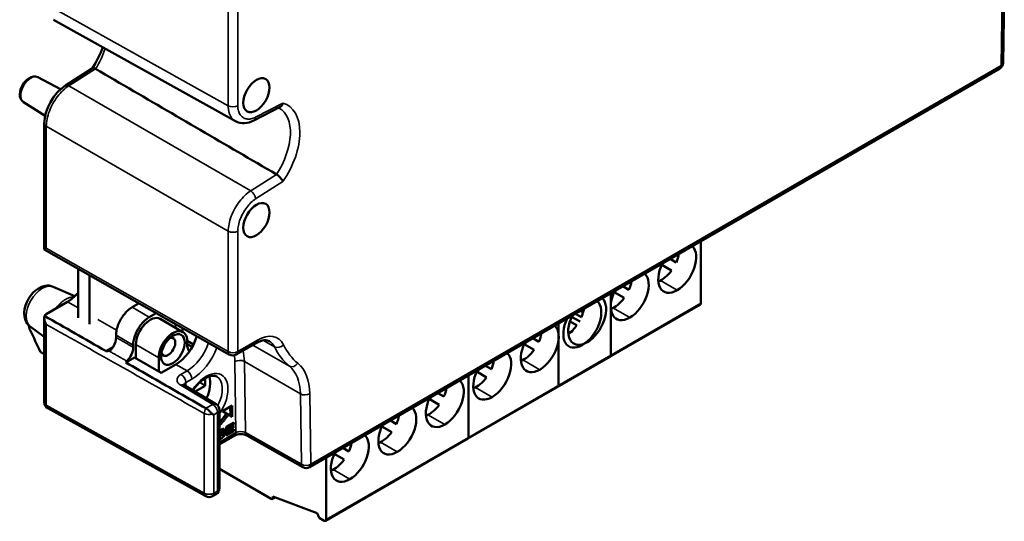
# Model space of a CAD drawing. Header units: millimetres. Extents: x 0 to 420, y 0 to 297.
# Tile 2 of 15: x 57 to 130, y 70 to 107. Entities that reach past the tile are written whole.
import ezdxf

# ---------------------------------------------------------------- set-up
doc = ezdxf.new("R2010")
doc.units = ezdxf.units.MM
doc.layers.add('Visibile (ISO)', color=7, linetype='Continuous', lineweight=50)
doc.layers.add('Visibile sottile (ISO)', color=7, linetype='Continuous', lineweight=35)

msp = doc.modelspace()

# ---------------------------------------------------------------- linework, layer by layer
at = {"layer": 'Visibile (ISO)'}
for p, q in [((130.095, 109.268), (130.015, 103.93)), ((72.817, 99.581), (59.265, 107.141)), ((62.179, 103.534), (60.152, 102.241)), ((129.765, 103.504), (78.339, 73.814)), ((58.1, 102.854), (59.796, 101.969)), ((59.975, 101.875), (59.977, 101.875)), ((57.032, 101.003), (58.643, 99.979)), ((76.152, 100.647), (74.203, 99.639)), ((76.034, 100.586), (76.08, 100.562)), ((58.815, 99.869), (58.816, 99.869)), ((58.581, 90.031), (58.581, 99.415)), ((72.82, 99.579), (72.817, 99.581)), ((107.498, 90.649), (107.498, 86.037)), ((58.581, 90.031), (72.386, 82.199)), ((104.571, 88.895), (105.313, 88.467)), ((105.663, 89.073), (105.216, 89.331)), ((61.093, 88.606), (61.093, 84.952)), ((61.941, 88.125), (61.941, 84.463)), ((101.68, 87.29), (102.127, 87.032)), ((59.241, 87.259), (60.855, 86.545)), ((100.79, 86.776), (100.79, 82.163)), ((101.036, 86.854), (101.777, 86.426)), ((58.727, 85.22), (60.315, 86.136)), ((65.64, 86.026), (65.13, 85.732)), ((96.85, 79.821), (107.457, 85.945)), ((66.924, 85.298), (66.403, 84.997)), ((98.145, 85.249), (98.592, 84.991)), ((98.778, 85.302), (98.507, 85.458)), ((58.581, 78.65), (58.581, 84.951)), ((67.217, 84.863), (68.914, 83.884)), ((96.892, 84.525), (96.892, 79.913)), ((98.242, 84.384), (97.731, 84.679)), ((97.862, 85.022), (98.494, 84.657)), ((57.532, 84.301), (58.581, 83.535)), ((63.928, 83.487), (63.928, 83.65)), ((68.871, 83.908), (68.871, 84.193)), ((65.201, 82.752), (65.201, 82.915)), ((65.406, 81.938), (65.406, 82.952)), ((69.7, 82.963), (69.224, 83.238)), ((69.225, 82.987), (69.225, 83.197)), ((69.225, 82.987), (69.598, 82.771)), ((74.354, 83.05), (72.883, 82.201)), ((94.327, 82.981), (95.069, 82.552)), ((94.972, 83.417), (95.419, 83.159)), ((69.45, 82.87), (69.439, 82.863)), ((65.306, 81.996), (64.655, 81.62)), ((65.306, 81.996), (67.295, 80.847)), ((67.103, 80.958), (67.103, 81.972)), ((68.386, 81.477), (67.295, 80.847)), ((90.142, 75.948), (100.748, 82.072)), ((91.533, 80.511), (90.791, 80.939)), ((91.436, 81.375), (91.883, 81.117)), ((70.178, 80.151), (70.568, 79.886)), ((70.568, 80.442), (70.568, 79.886)), ((90.183, 80.652), (90.183, 76.04)), ((90.183, 80.652), (90.183, 76.04)), ((71.384, 78.519), (69.01, 79.939)), ((70.568, 79.886), (69.82, 79.454)), ((88.348, 79.076), (87.901, 79.334)), ((87.256, 78.898), (87.998, 78.47)), ((70.606, 71.654), (58.837, 78.214)), ((70.623, 78.207), (70.624, 78.206)), ((71.203, 77.726), (71.111, 77.779)), ((71.627, 72.251), (71.627, 78.09)), ((72.573, 78.423), (71.856, 77.995)), ((71.856, 77.995), (72.147, 77.823)), ((72.152, 77.818), (72.294, 77.736)), ((72.434, 78.34), (72.444, 77.648)), ((72.586, 77.565), (72.573, 78.423)), ((72.694, 77.152), (72.132, 76.828)), ((72.294, 77.736), (72.586, 77.565)), ((72.563, 77.076), (72.694, 77.001)), ((72.694, 77.001), (72.694, 77.152)), ((84.365, 77.293), (84.812, 77.035)), ((71.627, 76.515), (71.706, 76.469)), ((71.653, 76.554), (71.771, 76.486)), ((71.654, 76.344), (72.008, 76.568)), ((71.664, 76.298), (71.806, 76.217)), ((71.669, 76.296), (71.811, 76.214)), ((71.674, 76.293), (71.674, 76.293)), ((71.867, 76.65), (71.686, 76.535)), ((71.728, 76.481), (71.802, 76.438)), ((71.867, 76.65), (72.008, 76.568)), ((71.976, 76.429), (72.006, 76.411)), ((72.132, 76.828), (72.132, 76.174)), ((72.132, 76.174), (72.702, 76.503)), ((72.328, 76.451), (72.132, 76.338)), ((72.198, 76.865), (72.198, 76.782)), ((72.198, 76.782), (72.339, 76.7)), ((72.315, 76.714), (72.198, 76.646)), ((72.198, 76.646), (72.339, 76.564)), ((72.198, 76.646), (72.198, 76.526)), ((72.198, 76.526), (72.339, 76.445)), ((72.208, 76.871), (72.339, 76.796)), ((72.339, 76.796), (72.694, 77.001)), ((72.669, 76.891), (72.339, 76.7)), ((72.339, 76.7), (72.339, 76.796)), ((72.339, 76.564), (72.669, 76.755)), ((72.702, 76.655), (72.339, 76.445)), ((72.339, 76.445), (72.339, 76.564)), ((72.552, 76.823), (72.669, 76.755)), ((72.571, 76.579), (72.702, 76.503)), ((72.669, 76.755), (72.669, 76.891)), ((72.702, 76.503), (72.702, 76.655)), ((83.72, 76.857), (84.462, 76.429)), ((71.627, 76.237), (71.701, 76.194)), ((72.754, 76.174), (71.627, 75.523)), ((71.629, 76.115), (71.627, 76.114)), ((71.627, 76.071), (71.657, 76.054)), ((71.654, 76.056), (71.654, 76.056)), ((71.795, 76.116), (71.897, 76.057)), ((77.843, 73.812), (73.671, 76.179)), ((79.535, 69.824), (90.142, 75.948)), ((80.927, 74.387), (80.185, 74.816)), ((80.83, 75.252), (81.277, 74.994)), ((79.577, 74.528), (79.577, 69.916)), ((75.475, 71.464), (71.627, 73.686)), ((71.377, 71.818), (71.1, 71.658)), ((75.774, 71.569), (75.575, 71.454)), ((78.907, 70.397), (75.617, 71.627)), ((75.617, 71.546), (75.617, 71.627)), ((79.046, 70.039), (78.907, 70.397)), ((79.046, 70.039), (79.441, 69.831))]:
    msp.add_line(p, q, dxfattribs=at)
at = {"layer": 'Visibile (ISO)', "flags": 128}
for points in [[(62.937, 105.093), (62.787, 104.692), (62.607, 104.294), (62.4, 103.904), (62.168, 103.527)], [(62.396, 103.485), (62.384, 103.492), (62.372, 103.498), (62.36, 103.504), (62.349, 103.51), (62.337, 103.515), (62.326, 103.52), (62.315, 103.525), (62.305, 103.529), (62.294, 103.533), (62.284, 103.536), (62.275, 103.538), (62.265, 103.541), (62.256, 103.543), (62.247, 103.544), (62.239, 103.545), (62.231, 103.546), (62.223, 103.546), (62.215, 103.545), (62.208, 103.545), (62.202, 103.543), (62.195, 103.542), (62.19, 103.54), (62.184, 103.537), (62.179, 103.534)], [(62.396, 103.485), (62.751, 103.278), (63.106, 103.071), (63.46, 102.864), (63.815, 102.657), (64.17, 102.45), (64.525, 102.243), (64.879, 102.036), (65.234, 101.829), (65.589, 101.622), (65.944, 101.415), (66.298, 101.208), (66.653, 101.001), (67.008, 100.795), (67.362, 100.588), (67.717, 100.381), (68.072, 100.174), (68.427, 99.967), (68.781, 99.76), (69.136, 99.553), (69.491, 99.346), (69.846, 99.139), (70.2, 98.932), (70.555, 98.725), (70.91, 98.518), (71.264, 98.311), (71.619, 98.104), (71.974, 97.897), (72.329, 97.69), (72.683, 97.483), (73.038, 97.276), (73.393, 97.07), (73.748, 96.863), (74.102, 96.656), (74.457, 96.449), (74.812, 96.242), (75.166, 96.035), (75.521, 95.828), (75.876, 95.621)], [(57.032, 101.003), (56.903, 101.118), (56.816, 101.264), (56.769, 101.425), (56.756, 101.594), (56.772, 101.767), (56.812, 101.941), (56.876, 102.113), (56.959, 102.279), (57.061, 102.434), (57.178, 102.575), (57.309, 102.697), (57.451, 102.797), (57.604, 102.87), (57.766, 102.91), (57.936, 102.908), (58.1, 102.854)], [(58.581, 99.415), (58.612, 99.807), (58.701, 100.209), (58.845, 100.612), (59.036, 101.003), (59.269, 101.374), (59.537, 101.71), (59.834, 102.003), (60.152, 102.241)], [(76.356, 100.928), (76.352, 100.912), (76.347, 100.897), (76.341, 100.881), (76.336, 100.866), (76.33, 100.852), (76.323, 100.837), (76.317, 100.823), (76.309, 100.809), (76.302, 100.796), (76.294, 100.783), (76.286, 100.77), (76.277, 100.758), (76.268, 100.746), (76.259, 100.735), (76.25, 100.724), (76.24, 100.713), (76.23, 100.703), (76.219, 100.694), (76.209, 100.685), (76.198, 100.676), (76.187, 100.668), (76.175, 100.66), (76.164, 100.653), (76.152, 100.647)], [(74.203, 99.639), (74.029, 99.56), (73.852, 99.498), (73.674, 99.457), (73.496, 99.438), (73.319, 99.441), (73.144, 99.467), (72.977, 99.517), (72.82, 99.59)], [(76.356, 95.092), (76.347, 95.114), (76.337, 95.136), (76.325, 95.159), (76.312, 95.182), (76.298, 95.206), (76.283, 95.23), (76.266, 95.254), (76.248, 95.279), (76.229, 95.304), (76.209, 95.328), (76.188, 95.353), (76.167, 95.378), (76.144, 95.402), (76.121, 95.426), (76.097, 95.449), (76.073, 95.472), (76.049, 95.494), (76.024, 95.515), (75.999, 95.536), (75.974, 95.555), (75.949, 95.573), (75.924, 95.591), (75.9, 95.606), (75.876, 95.621)], [(57.532, 84.301), (57.414, 84.403), (57.314, 84.52), (57.235, 84.646), (57.175, 84.778), (57.105, 85.047), (57.089, 85.318), (57.117, 85.585), (57.18, 85.848), (57.276, 86.104), (57.4, 86.35), (57.55, 86.58), (57.724, 86.791), (57.92, 86.977), (58.139, 87.135), (58.381, 87.256), (58.649, 87.33), (58.793, 87.344), (58.942, 87.339), (59.093, 87.311), (59.241, 87.259)], [(58.73, 84.455), (58.716, 84.48), (58.702, 84.505), (58.689, 84.531), (58.677, 84.557), (58.665, 84.583), (58.654, 84.609), (58.644, 84.636), (58.634, 84.662), (58.625, 84.689), (58.617, 84.716), (58.609, 84.743), (58.603, 84.77), (58.597, 84.798), (58.592, 84.825), (58.588, 84.852), (58.584, 84.88), (58.582, 84.907), (58.581, 84.934), (58.581, 84.961), (58.582, 84.988), (58.584, 85.014), (58.587, 85.04), (58.592, 85.066), (58.598, 85.09)], [(63.928, 83.65), (63.931, 83.745), (63.939, 83.842), (63.953, 83.941), (63.971, 84.04), (63.995, 84.141), (64.024, 84.241), (64.057, 84.342), (64.094, 84.442), (64.136, 84.541), (64.181, 84.64), (64.23, 84.737), (64.283, 84.833), (64.34, 84.926), (64.399, 85.018), (64.462, 85.106), (64.527, 85.192), (64.595, 85.275), (64.666, 85.353), (64.739, 85.428), (64.814, 85.499), (64.89, 85.565), (64.969, 85.626), (65.049, 85.682), (65.13, 85.732)], [(57.436, 84.381), (57.437, 84.365), (57.438, 84.35), (57.439, 84.334), (57.44, 84.318), (57.442, 84.303), (57.443, 84.288), (57.446, 84.272), (57.448, 84.257), (57.45, 84.242), (57.453, 84.228), (57.456, 84.213), (57.46, 84.198), (57.463, 84.183), (57.467, 84.169), (57.471, 84.155), (57.475, 84.14), (57.48, 84.126), (57.485, 84.112), (57.49, 84.098), (57.495, 84.085), (57.5, 84.071), (57.506, 84.058), (57.512, 84.045), (57.518, 84.032)], [(66.403, 84.997), (66.322, 84.947), (66.242, 84.891), (66.163, 84.83), (66.086, 84.764), (66.012, 84.694), (65.939, 84.619), (65.868, 84.54), (65.8, 84.457), (65.735, 84.372), (65.672, 84.283), (65.613, 84.191), (65.556, 84.098), (65.503, 84.002), (65.454, 83.905), (65.408, 83.806), (65.367, 83.707), (65.329, 83.607), (65.296, 83.506), (65.268, 83.406), (65.244, 83.306), (65.225, 83.206), (65.212, 83.108), (65.204, 83.01), (65.201, 82.915)], [(74.354, 83.05), (74.522, 83.137), (74.682, 83.202), (74.83, 83.245), (74.965, 83.267), (75.084, 83.271), (75.187, 83.26), (75.354, 83.198)], [(63.163, 82.474), (63.17, 82.47), (63.177, 82.467), (63.185, 82.464), (63.193, 82.462), (63.201, 82.46), (63.209, 82.458), (63.217, 82.457), (63.226, 82.457), (63.234, 82.457), (63.243, 82.457), (63.252, 82.458), (63.261, 82.459), (63.27, 82.461), (63.279, 82.462), (63.288, 82.465), (63.297, 82.467), (63.306, 82.47), (63.315, 82.473), (63.324, 82.476), (63.333, 82.479), (63.342, 82.483), (63.351, 82.487), (63.359, 82.491), (63.368, 82.495)], [(63.726, 82.798), (63.716, 82.781), (63.705, 82.765), (63.693, 82.748), (63.681, 82.732), (63.669, 82.717), (63.656, 82.702), (63.643, 82.687), (63.629, 82.673), (63.614, 82.659), (63.6, 82.645), (63.585, 82.632), (63.57, 82.62), (63.554, 82.607), (63.538, 82.595), (63.522, 82.584), (63.506, 82.573), (63.489, 82.562), (63.473, 82.551), (63.456, 82.541), (63.438, 82.531), (63.421, 82.521), (63.404, 82.512), (63.386, 82.503), (63.368, 82.495)], [(64.655, 81.62), (64.903, 81.478), (65.152, 81.335), (65.4, 81.193), (65.649, 81.051), (65.898, 80.909), (66.146, 80.766), (66.395, 80.624), (66.643, 80.482), (66.892, 80.34), (67.141, 80.198), (67.389, 80.055), (67.638, 79.913), (67.887, 79.771), (68.136, 79.629), (68.384, 79.487), (68.633, 79.344), (68.882, 79.202), (69.13, 79.06), (69.379, 78.918), (69.628, 78.776), (69.877, 78.634), (70.125, 78.491), (70.374, 78.349), (70.623, 78.207)], [(69.01, 79.939), (68.967, 79.969), (68.955, 79.981)], [(69.664, 79.548), (69.892, 79.852), (70.14, 80.116), (70.399, 80.331), (70.656, 80.49), (70.897, 80.588), (71.109, 80.627), (71.285, 80.615), (71.427, 80.561)], [(70.624, 78.206), (70.645, 78.194), (70.667, 78.18), (70.689, 78.165), (70.711, 78.149), (70.733, 78.132), (70.755, 78.115), (70.777, 78.096), (70.799, 78.077), (70.821, 78.058), (70.843, 78.038), (70.864, 78.017), (70.885, 77.996), (70.906, 77.976), (70.926, 77.955), (70.946, 77.934), (70.966, 77.914), (70.985, 77.894), (71.004, 77.874), (71.022, 77.855), (71.04, 77.837), (71.058, 77.82), (71.075, 77.805), (71.093, 77.791), (71.111, 77.779)], [(72.147, 77.823), (72.127, 77.793), (72.108, 77.763), (72.088, 77.733), (72.067, 77.704), (72.047, 77.675), (72.027, 77.646), (72.006, 77.617), (71.985, 77.588), (71.964, 77.56), (71.943, 77.532), (71.921, 77.504), (71.899, 77.477), (71.878, 77.449), (71.856, 77.422), (71.834, 77.395), (71.811, 77.369), (71.789, 77.343), (71.766, 77.316), (71.743, 77.291), (71.72, 77.265), (71.697, 77.24), (71.674, 77.215), (71.651, 77.19), (71.627, 77.165)], [(72.152, 77.818), (72.132, 77.788), (72.112, 77.758), (72.092, 77.729), (72.072, 77.699), (72.051, 77.67), (72.03, 77.641), (72.009, 77.612), (71.988, 77.583), (71.967, 77.555), (71.945, 77.527), (71.923, 77.499), (71.901, 77.471), (71.879, 77.443), (71.857, 77.416), (71.835, 77.388), (71.812, 77.361), (71.79, 77.334), (71.767, 77.308), (71.744, 77.282), (71.721, 77.255), (71.698, 77.23), (71.674, 77.204), (71.651, 77.179), (71.627, 77.154)], [(71.627, 76.929), (71.657, 76.958), (71.687, 76.988), (71.717, 77.018), (71.747, 77.049), (71.776, 77.08), (71.806, 77.111), (71.835, 77.143), (71.863, 77.175), (71.892, 77.208), (71.921, 77.24), (71.949, 77.274), (71.977, 77.307), (72.005, 77.341), (72.032, 77.375), (72.059, 77.41), (72.086, 77.445), (72.113, 77.48), (72.14, 77.515), (72.166, 77.551), (72.192, 77.588), (72.218, 77.624), (72.244, 77.661), (72.269, 77.698), (72.294, 77.736)], [(71.732, 76.604), (71.727, 76.601), (71.722, 76.599), (71.717, 76.596), (71.712, 76.593), (71.708, 76.59), (71.703, 76.587), (71.698, 76.584), (71.694, 76.581), (71.689, 76.578), (71.685, 76.575), (71.68, 76.573), (71.676, 76.57), (71.672, 76.567), (71.667, 76.564), (71.663, 76.561), (71.659, 76.558), (71.655, 76.555), (71.651, 76.553), (71.647, 76.55), (71.643, 76.547), (71.639, 76.544), (71.635, 76.541), (71.631, 76.538), (71.627, 76.535)], [(71.664, 76.298), (71.663, 76.299), (71.662, 76.299), (71.66, 76.299), (71.659, 76.3), (71.657, 76.3), (71.656, 76.3), (71.654, 76.3), (71.653, 76.3), (71.651, 76.3), (71.65, 76.3), (71.648, 76.3), (71.647, 76.299), (71.645, 76.299), (71.643, 76.299), (71.642, 76.299), (71.64, 76.299), (71.639, 76.298), (71.637, 76.298), (71.635, 76.298), (71.634, 76.297), (71.632, 76.297), (71.631, 76.297), (71.629, 76.297), (71.627, 76.296)], [(71.725, 76.378), (71.72, 76.376), (71.716, 76.375), (71.712, 76.373), (71.707, 76.372), (71.703, 76.37), (71.7, 76.369), (71.696, 76.368), (71.692, 76.367), (71.689, 76.366), (71.686, 76.365), (71.682, 76.364), (71.679, 76.363), (71.676, 76.362), (71.674, 76.362), (71.671, 76.361), (71.669, 76.361), (71.666, 76.361), (71.664, 76.36), (71.662, 76.36), (71.66, 76.36), (71.658, 76.36), (71.656, 76.36), (71.655, 76.361), (71.654, 76.361)], [(71.669, 76.296), (71.669, 76.296), (71.669, 76.296), (71.669, 76.296), (71.669, 76.296), (71.668, 76.297), (71.668, 76.297), (71.668, 76.297), (71.668, 76.297), (71.668, 76.297), (71.667, 76.297), (71.667, 76.297), (71.667, 76.297), (71.667, 76.297), (71.666, 76.297), (71.666, 76.298), (71.666, 76.298), (71.666, 76.298), (71.666, 76.298), (71.665, 76.298), (71.665, 76.298), (71.665, 76.298), (71.665, 76.298), (71.665, 76.298), (71.664, 76.298)], [(72.006, 76.411), (72.002, 76.415), (71.997, 76.419), (71.991, 76.423), (71.985, 76.426), (71.978, 76.428), (71.972, 76.43), (71.964, 76.432), (71.956, 76.433), (71.948, 76.434), (71.939, 76.434), (71.93, 76.434), (71.921, 76.433), (71.91, 76.432), (71.899, 76.43), (71.886, 76.428), (71.873, 76.425), (71.858, 76.421), (71.842, 76.417), (71.825, 76.412), (71.807, 76.406), (71.788, 76.4), (71.768, 76.393), (71.747, 76.386), (71.725, 76.378)], [(72.008, 76.568), (72.006, 76.583), (72.003, 76.597), (71.999, 76.61), (71.994, 76.621), (71.989, 76.631), (71.983, 76.641), (71.976, 76.648), (71.968, 76.655), (71.959, 76.661), (71.95, 76.665), (71.94, 76.668), (71.929, 76.67), (71.917, 76.671), (71.905, 76.67), (71.891, 76.669), (71.877, 76.666), (71.862, 76.663), (71.846, 76.658), (71.829, 76.652), (71.811, 76.644), (71.793, 76.636), (71.773, 76.627), (71.753, 76.616), (71.732, 76.604)], [(71.734, 76.507), (71.741, 76.509), (71.747, 76.51), (71.753, 76.511), (71.759, 76.512), (71.765, 76.513), (71.771, 76.514), (71.777, 76.515), (71.783, 76.515), (71.789, 76.515), (71.795, 76.516), (71.8, 76.516), (71.806, 76.515), (71.812, 76.515), (71.817, 76.514), (71.823, 76.513), (71.828, 76.512), (71.833, 76.511), (71.838, 76.509), (71.843, 76.507), (71.848, 76.505), (71.853, 76.503), (71.857, 76.5), (71.861, 76.496), (71.865, 76.493)], [(71.891, 76.429), (71.892, 76.421), (71.892, 76.412), (71.892, 76.404), (71.891, 76.395), (71.89, 76.386), (71.889, 76.376), (71.887, 76.367), (71.886, 76.358), (71.883, 76.348), (71.881, 76.339), (71.878, 76.329), (71.874, 76.32), (71.871, 76.31), (71.867, 76.301), (71.863, 76.291), (71.859, 76.282), (71.854, 76.273), (71.849, 76.263), (71.844, 76.254), (71.839, 76.245), (71.834, 76.236), (71.828, 76.227), (71.823, 76.219), (71.817, 76.21)], [(71.865, 76.663), (71.865, 76.663), (71.865, 76.662), (71.865, 76.662), (71.865, 76.661), (71.865, 76.661), (71.865, 76.66), (71.866, 76.66), (71.866, 76.659), (71.866, 76.658), (71.866, 76.658), (71.866, 76.657), (71.866, 76.657), (71.866, 76.656), (71.866, 76.656), (71.866, 76.655), (71.866, 76.654), (71.866, 76.654), (71.866, 76.653), (71.867, 76.653), (71.867, 76.652), (71.867, 76.652), (71.867, 76.651), (71.867, 76.65), (71.867, 76.65)], [(71.897, 76.057), (71.912, 76.072), (71.926, 76.088), (71.939, 76.103), (71.951, 76.119), (71.963, 76.135), (71.974, 76.152), (71.984, 76.168), (71.993, 76.185), (72.001, 76.203), (72.009, 76.22), (72.015, 76.236), (72.021, 76.253), (72.025, 76.269), (72.029, 76.285), (72.031, 76.3), (72.033, 76.316), (72.033, 76.331), (72.033, 76.345), (72.031, 76.359), (72.028, 76.371), (72.025, 76.383), (72.02, 76.393), (72.014, 76.403), (72.006, 76.411)], [(71.627, 76.17), (71.63, 76.171), (71.633, 76.172), (71.636, 76.173), (71.639, 76.173), (71.642, 76.174), (71.645, 76.175), (71.647, 76.176), (71.65, 76.177), (71.653, 76.178), (71.656, 76.179), (71.659, 76.18), (71.663, 76.181), (71.666, 76.182), (71.669, 76.183), (71.672, 76.184), (71.675, 76.185), (71.678, 76.186), (71.681, 76.187), (71.685, 76.188), (71.688, 76.189), (71.691, 76.19), (71.694, 76.192), (71.698, 76.193), (71.701, 76.194)], [(71.627, 75.882), (71.638, 75.887), (71.649, 75.892), (71.66, 75.897), (71.671, 75.902), (71.683, 75.908), (71.695, 75.914), (71.707, 75.921), (71.72, 75.928), (71.733, 75.935), (71.746, 75.943), (71.758, 75.951), (71.771, 75.958), (71.783, 75.966), (71.795, 75.974), (71.806, 75.982), (71.818, 75.99), (71.829, 75.998), (71.839, 76.006), (71.85, 76.015), (71.86, 76.023), (71.87, 76.031), (71.879, 76.04), (71.888, 76.048), (71.897, 76.057)], [(71.654, 76.056), (71.653, 76.055), (71.652, 76.055), (71.651, 76.054), (71.65, 76.053), (71.648, 76.052), (71.647, 76.052), (71.646, 76.051), (71.645, 76.05), (71.644, 76.049), (71.643, 76.049), (71.642, 76.048), (71.641, 76.047), (71.64, 76.047), (71.638, 76.046), (71.637, 76.045), (71.636, 76.044), (71.635, 76.044), (71.634, 76.043), (71.633, 76.042), (71.632, 76.042), (71.631, 76.041), (71.63, 76.04), (71.628, 76.04), (71.627, 76.039)], [(71.74, 76.067), (71.732, 76.063), (71.725, 76.059), (71.718, 76.056), (71.712, 76.053), (71.705, 76.051), (71.699, 76.05), (71.693, 76.048), (71.688, 76.048), (71.682, 76.048), (71.677, 76.048), (71.672, 76.049), (71.667, 76.05), (71.662, 76.052), (71.658, 76.054), (71.653, 76.057), (71.649, 76.06), (71.646, 76.064), (71.642, 76.069), (71.639, 76.074), (71.637, 76.081), (71.634, 76.088), (71.632, 76.096), (71.63, 76.105), (71.629, 76.115)], [(71.701, 76.194), (71.708, 76.196), (71.715, 76.199), (71.721, 76.201), (71.727, 76.203), (71.733, 76.205), (71.739, 76.207), (71.744, 76.208), (71.75, 76.21), (71.755, 76.211), (71.76, 76.212), (71.765, 76.214), (71.769, 76.215), (71.773, 76.215), (71.777, 76.216), (71.781, 76.217), (71.785, 76.217), (71.788, 76.218), (71.791, 76.218), (71.794, 76.218), (71.797, 76.218), (71.8, 76.218), (71.802, 76.218), (71.804, 76.217), (71.806, 76.217)], [(71.806, 76.217), (71.809, 76.215), (71.813, 76.213), (71.816, 76.211), (71.818, 76.209), (71.82, 76.206), (71.822, 76.203), (71.824, 76.2), (71.825, 76.196), (71.826, 76.193), (71.827, 76.189), (71.827, 76.185), (71.827, 76.18), (71.826, 76.176), (71.826, 76.171), (71.825, 76.167), (71.824, 76.162), (71.822, 76.158), (71.82, 76.153), (71.818, 76.148), (71.816, 76.144), (71.814, 76.139), (71.811, 76.134), (71.808, 76.129), (71.804, 76.124)], [(73.671, 76.179), (73.589, 76.217), (73.479, 76.249), (73.35, 76.27), (73.214, 76.276), (73.077, 76.268), (72.948, 76.246), (72.837, 76.213), (72.754, 76.174)]]:
    msp.add_lwpolyline(points, dxfattribs=at)
at = {"layer": 'Visibile (ISO)'}
for centre, start, end in [((129.515, 103.937), 300, 359.14144), ((72.633, 82.634), 240.43113, 300), ((59.081, 78.65), 180, 240.86598), ((71.127, 78.09), 0, 59.12633), ((78.089, 74.247), 240.42735, 300), ((71.127, 72.251), 300, 0), ((70.85, 72.091), 240.86598, 300)]:
    msp.add_arc(centre, 0.5, start, end, dxfattribs=at)
for centre, major_axis in [((74.379, 101.517), (0.695, 1.204)), ((74.379, 92.221), (0.695, 1.204)), ((68.164, 82.585), (0.625, 1.083))]:
    msp.add_ellipse(centre, major_axis=major_axis, ratio=0.57735, dxfattribs=at)
for centre, major_axis, ratio, start_param, end_param in [((105.731, 88.63), (1, 1.732), 0.57735, 3.926991, 6.155758), ((59.081, 90.323), (0.5, 0.291), 0.003779, 3.139392, 3.933517), ((104.559, 89.306), (-0.946, -1.638), 0.57735, 1.756909, 2.124349), ((105.731, 88.63), (-1, -1.732), 0.57735, 4.839816, 7.068583), ((103.851, 89.715), (-0.946, -1.638), 0.57735, 1.384684, 1.49525), ((102.195, 86.589), (1, 1.732), 0.57735, 3.926991, 6.155758), ((104.559, 89.306), (-0.946, -1.638), 0.57735, 0.609026, 1.384684), ((101.023, 87.265), (-0.946, -1.638), 0.57735, 1.756909, 2.124349), ((60.315, 88.178), (-1.25, -2.165), 0.57735, 0.785398, 1.241024), ((102.195, 86.589), (-1, -1.732), 0.57735, 4.839816, 7.068583), ((100.316, 87.673), (0.946, 1.638), 0.57735, 4.526277, 4.636842), ((98.66, 84.547), (1, 1.732), 0.57735, 3.926991, 6.155758), ((99.022, 84.757), (1, 1.732), 0.57735, 3.926991, 6.155758), ((101.023, 87.265), (0.946, 1.638), 0.57735, 3.751738, 4.526277), ((107.357, 86.118), (0.1, -0.173), 0.57735, 0, 0.785398), ((59.081, 85.015), (-0.5, 0), 0.57735, 5.497787, 6.020585), ((4385.164, 2598.597), (6137.778, 0), 0.57735, 3.930096, 3.931144), ((99.022, 84.757), (-1, -1.732), 0.57735, 4.839816, 7.068583), ((97.487, 85.224), (0.946, 1.638), 0.57735, 4.898501, 5.265942), ((66.467, 83.564), (0.75, 1.299), 0.57735, 0, 2.356194), ((66.396, 84.667), (1.65, 2.858), 0.57735, 4.889299, 4.964555), ((95.487, 82.715), (1, 1.732), 0.57735, 3.926991, 6.155758), ((98.66, 84.547), (-1, -1.732), 0.57735, 4.839816, 7.068583), ((97.487, 85.224), (0.946, 1.638), 0.57735, 4.023839, 4.526277), ((587.224, 486.228), (-347.723, -602.274), 0.785161, 5.791812, 5.794936), ((68.164, 82.585), (0.75, 1.299), 0.57735, 5.497787, 8.63938), ((94.314, 83.392), (-0.946, -1.638), 0.57735, 1.756909, 2.124349), ((97.85, 85.433), (-0.946, -1.638), 0.57735, 0.609026, 0.867779), ((63.221, 83.078), (0.5, 0.866), 0.57735, 4.72239, 5.497787), ((67.81, 82.789), (-0.375, -0.65), 0.57735, 5.792303, 9.915661), ((68.324, 83.554), (-1.182, -2.204), 0.597134, 0.766683, 1.893343), ((70.285, 83.599), (-0.75, -1.299), 0.57735, 5.497787, 6.054412), ((95.487, 82.715), (-1, -1.732), 0.57735, 4.839816, 7.068583), ((93.607, 83.8), (0.946, 1.638), 0.57735, 4.526277, 4.636842), ((638.666, 997.73), (-542.197, -939.112), 0.785161, 6.230385, 6.230767), ((64.494, 82.343), (-0.5, -0.866), 0.57735, 1.136351, 2.356194), ((91.951, 80.674), (1, 1.732), 0.57735, 3.926991, 6.155758), ((94.314, 83.392), (0.946, 1.638), 0.57735, 3.750619, 4.526277), ((100.648, 82.245), (0.1, -0.173), 0.57735, 0, 0.785398), ((64.859, 81.403), (-0.251, -0.435), 0.57735, 4.278502, 4.540358), ((90.779, 81.351), (0.946, 1.638), 0.57735, 4.898501, 5.265942), ((91.951, 80.674), (-1, -1.732), 0.57735, 4.839816, 7.068583), ((90.072, 81.759), (0.946, 1.638), 0.57735, 4.526277, 4.636842), ((69.528, 79.348), (0.946, 1.763), 0.597134, 4.805645, 5.751947), ((88.415, 78.633), (1, 1.732), 0.57735, 3.926991, 6.155758), ((90.779, 81.351), (0.946, 1.638), 0.57735, 3.750619, 4.526277), ((87.243, 79.31), (-0.946, -1.638), 0.57735, 1.756909, 2.124349), ((96.75, 79.995), (0.1, -0.173), 0.57735, 0, 0.785398), ((88.415, 78.633), (-1, -1.732), 0.57735, 4.839816, 7.068583), ((86.536, 79.718), (-0.946, -1.638), 0.57735, 1.384684, 1.49525), ((84.88, 76.592), (1, 1.732), 0.57735, 3.926991, 6.155758), ((87.243, 79.31), (-0.946, -1.638), 0.57735, 0.609026, 1.384684), ((83.708, 77.268), (-0.946, -1.638), 0.57735, 1.756909, 2.124349), ((84.88, 76.592), (-1, -1.732), 0.57735, 4.839816, 7.068583), ((83.708, 77.268), (0.946, 1.638), 0.57735, 3.750619, 4.526277), ((83.001, 77.677), (0.946, 1.638), 0.57735, 4.526277, 4.636842), ((80.172, 75.227), (0.946, 1.638), 0.57735, 4.898501, 5.265942), ((81.344, 74.55), (1, 1.732), 0.57735, 3.926991, 6.155758), ((90.042, 76.121), (0.1, -0.173), 0.57735, 0, 0.785398), ((90.042, 76.121), (0.1, -0.173), 0.57735, 0, 0.785398), ((81.344, 74.55), (-1, -1.732), 0.57735, 4.839816, 7.068583), ((79.465, 75.635), (0.946, 1.638), 0.57735, 4.526277, 4.636842), ((80.172, 75.227), (0.946, 1.638), 0.57735, 3.750619, 4.526277), ((75.475, 71.627), (0.1, -0.173), 0.57735, 5.497787, 7.068583), ((79.435, 69.998), (0.1, -0.173), 0.57735, 5.54142, 7.068583)]:
    msp.add_ellipse(centre, major_axis=major_axis, ratio=ratio, start_param=start_param, end_param=end_param, dxfattribs=at)
at = {"layer": 'Visibile sottile (ISO)'}
for p, q in [((72.283, 100.735), (72.283, 109.699)), ((72.987, 109.701), (72.987, 100.736)), ((129.948, 109.072), (129.868, 103.733)), ((58.73, 108.295), (72.283, 100.735)), ((62.396, 103.485), (60.405, 102.215)), ((78.443, 74.043), (129.868, 103.733)), ((60.405, 102.215), (73.958, 94.397)), ((74.327, 99.879), (76.356, 100.928)), ((58.73, 99.209), (58.73, 90.117)), ((72.283, 91.392), (58.73, 99.209)), ((73.958, 94.397), (75.876, 95.621)), ((76.356, 95.092), (74.327, 93.798)), ((72.283, 82.428), (72.283, 91.392)), ((72.987, 91.394), (72.987, 82.43)), ((58.73, 90.117), (72.283, 82.428)), ((104.479, 87.719), (105.731, 86.997)), ((60.315, 86.136), (61.093, 85.687)), ((107.498, 86.037), (96.892, 79.913)), ((65.13, 85.732), (66.403, 84.997)), ((100.944, 85.678), (102.195, 84.956)), ((58.73, 84.455), (58.73, 78.444)), ((62.578, 84.83), (63.969, 84.027)), ((65.201, 82.915), (63.928, 83.65)), ((63.928, 83.487), (63.931, 83.485)), ((64.423, 83.201), (64.423, 83.201)), ((67.103, 81.972), (65.406, 82.952)), ((72.987, 82.43), (74.457, 83.279)), ((76.839, 81.349), (74.124, 82.917)), ((74.907, 83.26), (75.722, 82.79)), ((63.163, 82.474), (63.726, 82.798)), ((63.368, 82.495), (63.46, 82.443)), ((69.285, 82.614), (69.445, 82.521)), ((100.79, 82.163), (90.183, 76.04)), ((69.225, 80.992), (68.386, 81.477)), ((72.857, 76.403), (72.777, 81.683)), ((77.656, 79.282), (73.484, 81.69)), ((73.484, 81.69), (73.565, 76.403)), ((94.235, 81.805), (95.487, 81.082)), ((68.765, 80.727), (69.225, 80.992)), ((69.578, 80.38), (69.119, 80.115)), ((69.119, 80.115), (69.119, 79.874)), ((71.127, 78.498), (68.753, 79.918)), ((77.736, 74.036), (77.656, 79.282)), ((78.363, 79.289), (78.443, 74.043)), ((90.7, 79.763), (91.951, 79.041)), ((70.623, 78.207), (71.127, 78.498)), ((58.73, 78.444), (70.499, 71.885)), ((70.499, 71.885), (70.499, 77.819)), ((71.481, 77.886), (71.203, 77.726)), ((71.481, 72.047), (71.481, 77.886)), ((71.203, 77.726), (71.203, 71.886)), ((87.164, 77.722), (88.415, 77)), ((71.627, 75.693), (72.857, 76.403)), ((73.565, 76.403), (77.736, 74.036)), ((90.183, 76.04), (79.577, 69.916)), ((83.629, 75.681), (84.88, 74.959)), ((80.093, 73.64), (81.344, 72.917)), ((71.203, 71.886), (71.481, 72.047)), ((75.617, 71.546), (75.703, 71.595))]:
    msp.add_line(p, q, dxfattribs=at)
at = {"layer": 'Visibile sottile (ISO)', "flags": 128}
for points in [[(60.405, 102.215), (60.295, 102.139), (60.185, 102.056), (60.077, 101.965), (59.97, 101.867), (59.865, 101.763), (59.763, 101.653), (59.663, 101.537), (59.567, 101.416), (59.474, 101.291), (59.385, 101.161), (59.301, 101.028), (59.222, 100.891), (59.147, 100.752), (59.079, 100.611), (59.015, 100.468), (58.958, 100.324), (58.907, 100.18), (58.862, 100.036), (58.823, 99.893), (58.791, 99.751), (58.765, 99.611), (58.747, 99.474), (58.735, 99.34), (58.73, 99.209)], [(72.817, 99.581), (72.776, 99.605), (72.736, 99.632), (72.698, 99.661), (72.662, 99.693), (72.626, 99.727), (72.593, 99.763), (72.561, 99.801), (72.531, 99.842), (72.502, 99.884), (72.475, 99.929), (72.45, 99.975), (72.426, 100.024), (72.404, 100.074), (72.384, 100.126), (72.365, 100.18), (72.349, 100.236), (72.334, 100.293), (72.321, 100.352), (72.31, 100.412), (72.3, 100.474), (72.293, 100.537), (72.287, 100.602), (72.284, 100.667), (72.283, 100.735)], [(72.987, 100.736), (72.99, 100.635), (72.999, 100.538), (73.015, 100.446), (73.036, 100.359), (73.063, 100.277), (73.095, 100.2), (73.132, 100.129), (73.174, 100.063), (73.221, 100.003), (73.272, 99.948), (73.327, 99.9), (73.387, 99.857), (73.45, 99.821), (73.516, 99.792), (73.586, 99.768), (73.659, 99.752), (73.735, 99.742), (73.814, 99.74), (73.894, 99.744), (73.977, 99.756), (74.062, 99.776), (74.149, 99.802), (74.237, 99.837), (74.327, 99.879)], [(72.283, 91.392), (72.287, 91.522), (72.299, 91.657), (72.318, 91.794), (72.343, 91.934), (72.375, 92.075), (72.414, 92.219), (72.459, 92.362), (72.51, 92.506), (72.568, 92.65), (72.631, 92.793), (72.7, 92.934), (72.774, 93.074), (72.853, 93.21), (72.938, 93.344), (73.026, 93.473), (73.119, 93.599), (73.216, 93.719), (73.315, 93.835), (73.418, 93.945), (73.522, 94.049), (73.629, 94.147), (73.738, 94.238), (73.847, 94.322), (73.958, 94.397)], [(74.327, 93.798), (74.237, 93.737), (74.149, 93.67), (74.063, 93.597), (73.978, 93.519), (73.895, 93.435), (73.814, 93.346), (73.736, 93.253), (73.66, 93.156), (73.587, 93.055), (73.517, 92.952), (73.451, 92.845), (73.388, 92.736), (73.328, 92.625), (73.273, 92.513), (73.221, 92.4), (73.175, 92.285), (73.132, 92.171), (73.095, 92.056), (73.063, 91.942), (73.036, 91.829), (73.015, 91.717), (72.999, 91.607), (72.99, 91.499), (72.987, 91.394)], [(60.81, 86.498), (60.755, 86.499), (60.7, 86.496), (60.643, 86.49), (60.586, 86.48), (60.527, 86.468), (60.468, 86.451), (60.408, 86.431), (60.348, 86.408), (60.288, 86.381), (60.227, 86.35), (60.165, 86.316), (60.104, 86.279), (60.043, 86.238), (59.983, 86.194), (59.923, 86.147), (59.863, 86.098), (59.804, 86.045), (59.746, 85.99), (59.689, 85.932), (59.633, 85.873), (59.577, 85.811), (59.523, 85.746), (59.47, 85.68), (59.419, 85.613)], [(70.499, 77.819), (70.143, 78.02), (69.786, 78.221), (69.429, 78.423), (69.073, 78.624), (68.716, 78.825), (68.359, 79.026), (68.003, 79.227), (67.646, 79.428), (67.29, 79.629), (66.933, 79.83), (66.576, 80.032), (66.22, 80.233), (65.863, 80.434), (65.506, 80.635), (65.15, 80.836), (64.793, 81.037), (64.436, 81.238), (64.08, 81.439), (63.723, 81.64), (63.367, 81.841), (63.01, 82.042), (62.653, 82.244), (62.297, 82.445), (61.94, 82.646), (61.583, 82.847), (61.227, 83.048), (60.87, 83.249), (60.513, 83.45), (60.157, 83.651), (59.8, 83.852), (59.444, 84.053), (59.087, 84.254), (58.73, 84.455)], [(63.931, 83.485), (63.984, 83.454), (64.037, 83.424), (64.09, 83.393), (64.143, 83.363), (64.196, 83.332), (64.248, 83.302), (64.301, 83.271), (64.354, 83.24), (64.407, 83.21), (64.46, 83.179), (64.513, 83.149), (64.566, 83.118), (64.619, 83.088), (64.672, 83.057), (64.725, 83.027), (64.777, 82.996), (64.83, 82.965), (64.883, 82.935), (64.936, 82.904), (64.989, 82.874), (65.042, 82.843), (65.095, 82.813), (65.148, 82.782), (65.201, 82.752)], [(63.46, 82.443), (63.513, 82.413), (63.566, 82.382), (63.619, 82.352), (63.672, 82.322), (63.726, 82.292), (63.779, 82.261), (63.832, 82.231), (63.885, 82.201), (63.939, 82.171), (63.992, 82.14), (64.045, 82.11), (64.098, 82.08), (64.151, 82.05), (64.205, 82.019), (64.258, 81.989), (64.311, 81.959), (64.364, 81.929), (64.417, 81.898), (64.471, 81.868), (64.524, 81.838), (64.577, 81.808), (64.63, 81.777), (64.683, 81.747), (64.737, 81.717)]]:
    msp.add_lwpolyline(points, dxfattribs=at)
at = {"layer": 'Visibile sottile (ISO)'}
for centre, major_axis, ratio, start_param, end_param in [((60.672, 104.873), (-1.902, -3.295), 0.57735, 1.481244, 1.92676), ((129.515, 103.937), (0.25, -0.433), 0.57735, 0, 0.785398), ((129.515, 103.937), (0.5, -0.007), 0.567186, 5.506363, 6.283185), ((57.579, 101.921), (0.534, 0.926), 0.57735, 0.024695, 3.116897), ((60.421, 101.82), (-0.269, 0.422), 0.546343, 5.464216, 6.283186), ((59.828, 100.623), (0.59, 1.022), 0.57735, 1.226235, 1.230631), ((59.828, 100.623), (0.59, 1.022), 0.57735, 1.907284, 1.909992), ((72.633, 100.941), (-0.5, 0), 0.57735, 0.794125, 2.356194), ((74.107, 97.116), (1.985, 3.438), 0.57735, 4.608783, 6.289356), ((74.457, 96.914), (2.235, 3.871), 0.57735, 4.571405, 6.424169), ((73.973, 100.084), (0.23, -0.444), 0.606775, 0, 0.812985), ((59.081, 99.415), (-0.5, 0), 0.57735, 6.283185, 7.07731), ((73.973, 94.002), (0.269, -0.422), 0.546343, 0.760554, 2.322623), ((72.633, 91.598), (0.5, 0), 0.57735, 3.935717, 5.497787), ((58.44, 85.749), (0.856, 1.482), 0.57735, 0.061903, 3.079689), ((74.457, 80.829), (1.5, 2.598), 0.57735, 5.912418, 7.068583), ((63.224, 83.077), (0.5, 0.866), 0.57735, 4.266841, 5.497787), ((69.225, 83.034), (1.25, 2.165), 0.57735, 3.926991, 5.056871), ((74.104, 83.483), (0.25, -0.433), 0.57735, 0, 0.785398), ((74.104, 81.033), (1.25, 2.165), 0.57735, 5.912418, 6.283185), ((76.045, 83.141), (0.449, 0.22), 0.761015, 3.615122, 5.185918), ((83.065, 90.173), (-5.15, -8.92), 0.57735, 5.912418, 6.191468), ((69.578, 82.83), (-1.5, -2.598), 0.57735, 0.785398, 1.857933), ((72.633, 82.634), (0.5, 0), 0.57735, 3.935717, 5.497787), ((72.633, 82.634), (-0.247, -0.435), 0.57229, 5.493462, 6.283185), ((72.633, 82.634), (0.25, -0.433), 0.57735, 0, 0.785398), ((69.949, 79.578), (-2.5, -4.33), 0.57735, 2.373648, 2.58561), ((82.711, 90.378), (-5.4, -9.353), 0.57735, 5.912418, 6.191468), ((69.595, 79.782), (2.25, 3.897), 0.57735, 5.51524, 5.647101), ((73.13, 81.479), (-0.5, -0.008), 0.587338, 3.918111, 5.488907), ((77.111, 81.767), (-0.315, -0.388), 0.813065, 0.128809, 1.699605), ((74.474, 76.966), (2.75, 4.763), 0.57735, 5.51524, 6.191468), ((69.472, 80.319), (-1, 0), 0.57735, 5.497787, 7.05113), ((68.765, 80.319), (0.25, -0.433), 0.57735, 0.785398, 2.356194), ((69.225, 80.584), (0.25, -0.433), 0.57735, 0.785398, 2.356194), ((70.639, 78.706), (1.15, 1.992), 0.57735, 4.580334, 7.748529), ((74.121, 77.17), (2.5, 4.33), 0.57735, 5.51524, 6.191468), ((68.753, 79.51), (0.257, 0.429), 0.587338, 0, 0.794278), ((69.472, 79.911), (-0.5, 0), 0.57735, 5.497787, 6.11528), ((70.427, 78.829), (1, 1.732), 0.57735, 4.802268, 6.283185), ((78.009, 79.493), (0.5, 0.008), 0.587338, 3.918111, 5.488907), ((59.081, 78.65), (-0.5, 0), 0.57735, 0, 0.794125), ((71.127, 78.09), (0.257, 0.429), 0.587338, 0, 0.794278), ((71.127, 78.09), (0.25, -0.433), 0.57735, 0.785398, 2.356194), ((59.081, 78.65), (-0.243, -0.437), 0.577306, 5.489099, 6.283185), ((70.85, 78.025), (0.246, 0.436), 0.573989, 1.476279, 2.350405), ((70.85, 78.025), (-0.5, 0), 0.57735, 0.794125, 2.121012), ((71.127, 78.09), (0.5, 0), 0.57735, 5.497787, 6.283185), ((72.504, 76.607), (0.25, -0.433), 0.57735, 0.000003, 0.785398), ((73.211, 76.206), (0.5, 0), 0.557374, 0.78481, 2.355606), ((73.918, 76.614), (-0.247, -0.435), 0.582454, 5.510915, 6.283186), ((78.089, 74.247), (0.5, 0.008), 0.587338, 3.918111, 5.488907), ((78.089, 74.247), (-0.247, -0.435), 0.582454, 5.510915, 6.283185), ((78.089, 74.247), (0.25, -0.433), 0.57735, 0, 0.785398), ((70.85, 72.091), (-0.5, 0), 0.57735, 0.794125, 2.356194), ((70.85, 72.091), (-0.243, -0.437), 0.577306, 5.489099, 6.283185), ((70.85, 72.091), (0.25, -0.433), 0.57735, 0, 0.785398), ((71.127, 72.251), (0.25, -0.433), 0.57735, 0, 0.785398), ((71.127, 72.251), (0.5, 0), 0.57735, 5.497787, 6.283185)]:
    msp.add_ellipse(centre, major_axis=major_axis, ratio=ratio, start_param=start_param, end_param=end_param, dxfattribs=at)

doc.saveas('drawing.dxf')
